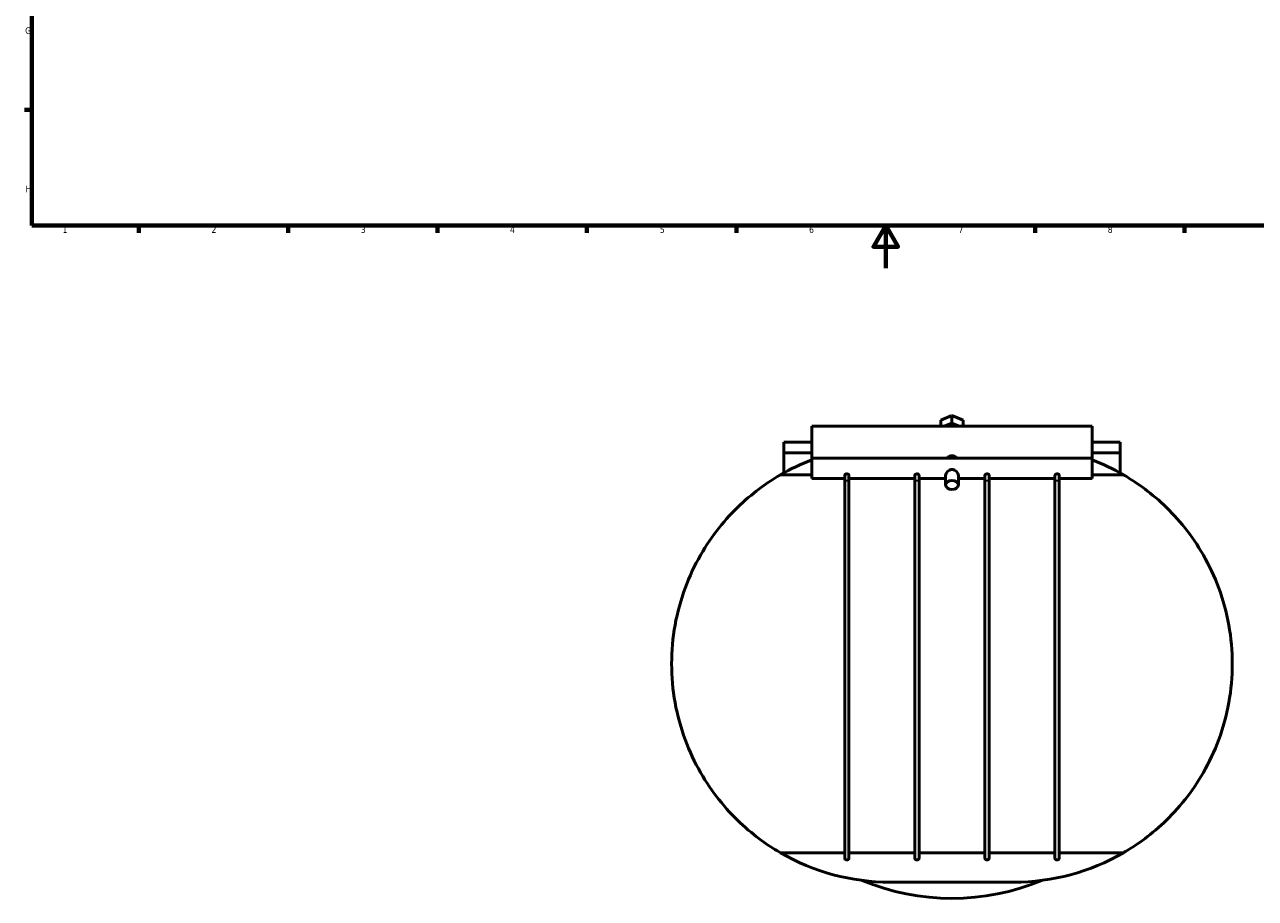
# Model space of a CAD drawing. Header units: millimetres. Extents: x -97 to 1006, y -296 to 1707.
# Tile 1 of 6: x 17 to 594, y -296 to 114. Entities that reach past the tile are written whole.
import ezdxf

# ---------------------------------------------------------------- set-up
doc = ezdxf.new("R2010")
doc.units = ezdxf.units.MM
for name, color, linetype, lineweight in [('Border (ANSI)', 7, 'Continuous', 70), ('Visible (ANSI)', 7, 'Continuous', 50), ('Visible Narrow (ANSI)', 7, 'Continuous', 35)]:
    doc.layers.add(name, color=color, linetype=linetype, lineweight=lineweight)
doc.styles.add('Note Text (ANSI)', font='tahoma.ttf')

# ---------------------------------------------------------------- blocks, each defined once
blk = doc.blocks.new('Borders Default Border')
at = {"layer": 'Border (ANSI)'}
for p, q in [((20, 74.25), (16.55, 74.25)), ((70.08, 20), (70.08, 16.55)), ((140.17, 20), (140.17, 16.55)), ((210.25, 20), (210.25, 16.55)), ((280.33, 20), (280.33, 16.55)), ((350.42, 20), (350.42, 16.55)), ((490.58, 20), (490.58, 16.55)), ((560.67, 20), (560.67, 16.55))]:
    blk.add_line(p, q, dxfattribs=at)
at = {"layer": 'Border (ANSI)', "flags": 128}
for points in [[(20, 20), (20, 574), (821, 574), (821, 20), (20, 20)], [(420.5, 0), (420.5, 20), (414.73, 10), (426.27, 10), (420.5, 20)]]:
    blk.add_lwpolyline(points, dxfattribs=at)
at = {"layer": 'Border (ANSI)', "char_height": 3.05, "attachment_point": 7, "style": 'Note Text (ANSI)'}
for s, insert in [('G', (16.81, 109.79)), ('H', (16.97, 35.6)), ('1', (34.35, 16.55)), ('2', (104.2, 16.55)), ('3', (174.26, 16.49)), ('4', (244.23, 16.55)), ('5', (314.48, 16.49)), ('6', (384.49, 16.49)), ('7', (454.6, 16.55)), ('8', (524.63, 16.48))]:
    blk.add_mtext(s, dxfattribs=dict(at, insert=insert))

msp = doc.modelspace()

# ---------------------------------------------------------------- linework, layer by layer
at = {"layer": 'Visible (ANSI)'}
for p, q in [((446.34, -71.235), (451.536, -69.114)), ((451.536, -69.114), (456.732, -71.235)), ((451.536, -72.649), (451.536, -69.114)), ((385.786, -74.08), (385.786, -89.062)), ((385.786, -74.08), (517.286, -74.08)), ((446.34, -74.08), (446.34, -71.235)), ((451.536, -72.649), (448.031, -74.08)), ((455.041, -74.08), (451.536, -72.649)), ((456.732, -71.235), (456.732, -74.08)), ((517.286, -89.062), (517.286, -74.08)), ((385.786, -81.555), (372.636, -81.555)), ((372.636, -81.555), (372.636, -86.62)), ((530.436, -81.555), (517.286, -81.555)), ((530.436, -86.62), (530.436, -81.555)), ((372.636, -96.068), (372.636, -86.62)), ((385.786, -86.62), (372.636, -86.62)), ((385.786, -89.062), (385.786, -98.662)), ((385.786, -89.062), (517.286, -89.062)), ((530.436, -86.62), (517.286, -86.62)), ((517.286, -98.662), (517.286, -89.062)), ((530.436, -86.62), (530.436, -96.068)), ((385.786, -96.922), (371.132, -96.922)), ((401.223, -97.256), (401.223, -100.634)), ((403.223, -100.634), (403.223, -97.256)), ((434.098, -97.256), (434.098, -100.634)), ((436.098, -100.634), (436.098, -97.256)), ((448.536, -101.64), (448.536, -97.256)), ((454.536, -101.64), (454.536, -97.256)), ((466.973, -97.256), (466.973, -100.634)), ((468.973, -100.634), (468.973, -97.256)), ((499.848, -97.256), (499.848, -100.634)), ((501.848, -100.634), (501.848, -97.256)), ((531.939, -96.922), (517.286, -96.922)), ((385.786, -98.662), (401.223, -98.662)), ((401.223, -100.634), (401.223, -276.555)), ((403.223, -98.662), (434.098, -98.662)), ((403.223, -276.555), (403.223, -100.634)), ((434.098, -100.634), (434.098, -276.555)), ((436.098, -98.662), (448.536, -98.662)), ((436.098, -276.555), (436.098, -100.634)), ((454.536, -98.662), (466.973, -98.662)), ((466.973, -100.634), (466.973, -276.555)), ((468.973, -98.662), (499.848, -98.662)), ((468.973, -276.555), (468.973, -100.634)), ((499.848, -100.634), (499.848, -276.555)), ((501.848, -98.662), (517.286, -98.662)), ((501.848, -276.555), (501.848, -100.634)), ((371.132, -274.188), (401.223, -274.188)), ((403.223, -274.188), (434.098, -274.188)), ((436.098, -274.188), (466.973, -274.188)), ((468.973, -274.188), (499.848, -274.188)), ((501.848, -274.188), (531.939, -274.188)), ((480.616, -287.975), (422.456, -287.975))]:
    msp.add_line(p, q, dxfattribs=at)
for centre, radius, start, end in [((422.456, -185.555), 102.42, 110.979603, 120.073348), ((480.616, -185.555), 102.42, 59.926652, 69.020397), ((422.456, -185.555), 102.42, 239.926652, 270), ((402.223, -276.555), 1, 180, 0), ((435.098, -276.555), 1, 180, 0), ((467.973, -276.555), 1, 180, 0), ((480.616, -185.555), 102.42, 270, 300.073348), ((500.848, -276.555), 1, 180, 0), ((451.536, -185.555), 110, 247.426955, 292.573045)]:
    msp.add_arc(centre, radius, start, end, dxfattribs=at)
msp.add_ellipse((451.536, -101.64), major_axis=(3, 0), ratio=0.7071068, dxfattribs=at)
for points, knots in [([(449.148, -89.063), (449.231, -88.97), (449.321, -88.882), (449.68, -88.571), (450.015, -88.362), (450.753, -88.079), (451.156, -88.007), (451.536, -88.007), (451.915, -88.007), (452.318, -88.079), (453.057, -88.362), (453.392, -88.571), (453.751, -88.882), (453.841, -88.97), (453.924, -89.063)], [1.55330104, 1.55330104, 1.55330104, 1.55330104, 1.59363861, 1.59363861, 1.70749294, 1.70749294, 1.82134726, 1.82134726, 1.82134726, 1.93520159, 1.93520159, 2.04905591, 2.04905591, 2.08939349, 2.08939349, 2.08939349, 2.08939349]), ([(320.036, -185.555), (320.036, -179.512), (320.58, -173.376), (322.741, -161.39), (324.356, -155.541), (328.431, -144.523), (330.894, -139.34), (336.305, -129.901), (339.251, -125.642), (345.35, -117.952), (348.748, -114.287), (355.589, -107.832), (359.034, -105.04), (365.311, -100.47), (368.143, -98.689), (370.539, -97.267), (370.847, -97.088), (371.132, -96.922)], [14.9623998, 14.9623998, 14.9623998, 14.9623998, 16.7753164, 16.7753164, 18.5882329, 18.5882329, 20.4011495, 20.4011495, 22.2140661, 22.2140661, 24.1417495, 24.1417495, 26.0694328, 26.0694328, 27.9971162, 27.9971162, 28.3011257, 28.3011257, 28.3011257, 28.3011257]), ([(401.223, -97.256), (401.223, -97.166), (401.248, -97.073), (401.343, -96.893), (401.413, -96.807), (401.591, -96.655), (401.7, -96.592), (401.939, -96.503), (402.068, -96.478), (402.207, -96.475), (402.215, -96.475), (402.223, -96.475)], [0.63207683, 0.63207683, 0.63207683, 0.63207683, 0.67029855, 0.67029855, 0.70885866, 0.70885866, 0.74838639, 0.74838639, 0.78758911, 0.78758911, 0.79009608, 0.79009608, 0.79009608, 0.79009608]), ([(402.223, -96.475), (402.342, -96.475), (402.46, -96.493), (402.691, -96.566), (402.801, -96.622), (402.993, -96.765), (403.072, -96.85), (403.184, -97.032), (403.216, -97.127), (403.223, -97.232), (403.223, -97.244), (403.223, -97.256)], [0.15801925, 0.15801925, 0.15801925, 0.15801925, 0.19368612, 0.19368612, 0.23223794, 0.23223794, 0.27181335, 0.27181335, 0.31099547, 0.31099547, 0.31603409, 0.31603409, 0.31603409, 0.31603409]), ([(434.098, -97.256), (434.098, -97.166), (434.123, -97.073), (434.218, -96.893), (434.288, -96.807), (434.466, -96.655), (434.575, -96.592), (434.814, -96.503), (434.943, -96.478), (435.082, -96.475), (435.09, -96.475), (435.098, -96.475)], [0.63207683, 0.63207683, 0.63207683, 0.63207683, 0.67029855, 0.67029855, 0.70885866, 0.70885866, 0.74838639, 0.74838639, 0.78758911, 0.78758911, 0.79009608, 0.79009608, 0.79009608, 0.79009608]), ([(435.098, -96.475), (435.217, -96.475), (435.335, -96.493), (435.566, -96.566), (435.676, -96.622), (435.868, -96.765), (435.947, -96.85), (436.059, -97.032), (436.091, -97.127), (436.098, -97.232), (436.098, -97.244), (436.098, -97.256)], [0.15801925, 0.15801925, 0.15801925, 0.15801925, 0.19368612, 0.19368612, 0.23223794, 0.23223794, 0.27181335, 0.27181335, 0.31099547, 0.31099547, 0.31603409, 0.31603409, 0.31603409, 0.31603409]), ([(448.536, -97.256), (448.536, -96.982), (448.616, -96.658), (448.926, -96.007), (449.155, -95.681), (449.676, -95.131), (450.006, -94.867), (450.739, -94.495), (451.144, -94.391), (451.536, -94.391)], [1.40367284, 1.40367284, 1.40367284, 1.40367284, 1.52018155, 1.52018155, 1.63669026, 1.63669026, 1.75412702, 1.75412702, 1.87156378, 1.87156378, 1.87156378, 1.87156378]), ([(451.536, -94.391), (451.927, -94.391), (452.333, -94.495), (453.066, -94.867), (453.396, -95.131), (453.917, -95.681), (454.146, -96.007), (454.456, -96.658), (454.536, -96.982), (454.536, -97.256)], [0, 0, 0, 0, 0.11743676, 0.11743676, 0.23487353, 0.23487353, 0.35138224, 0.35138224, 0.46789095, 0.46789095, 0.46789095, 0.46789095]), ([(466.973, -97.256), (466.973, -97.166), (466.998, -97.073), (467.093, -96.893), (467.163, -96.807), (467.341, -96.655), (467.45, -96.592), (467.689, -96.503), (467.818, -96.478), (467.957, -96.475), (467.965, -96.475), (467.973, -96.475)], [0.63207683, 0.63207683, 0.63207683, 0.63207683, 0.67029855, 0.67029855, 0.70885866, 0.70885866, 0.74838639, 0.74838639, 0.78758911, 0.78758911, 0.79009608, 0.79009608, 0.79009608, 0.79009608]), ([(467.973, -96.475), (468.092, -96.475), (468.21, -96.493), (468.441, -96.566), (468.551, -96.622), (468.743, -96.765), (468.822, -96.85), (468.934, -97.032), (468.966, -97.127), (468.973, -97.232), (468.973, -97.244), (468.973, -97.256)], [0.15801925, 0.15801925, 0.15801925, 0.15801925, 0.19368612, 0.19368612, 0.23223794, 0.23223794, 0.27181335, 0.27181335, 0.31099547, 0.31099547, 0.31603409, 0.31603409, 0.31603409, 0.31603409]), ([(499.848, -97.256), (499.848, -97.166), (499.873, -97.073), (499.968, -96.893), (500.038, -96.807), (500.216, -96.655), (500.325, -96.592), (500.564, -96.503), (500.693, -96.478), (500.832, -96.475), (500.84, -96.475), (500.848, -96.475)], [0.63207683, 0.63207683, 0.63207683, 0.63207683, 0.67029855, 0.67029855, 0.70885866, 0.70885866, 0.74838639, 0.74838639, 0.78758911, 0.78758911, 0.79009608, 0.79009608, 0.79009608, 0.79009608]), ([(500.848, -96.475), (500.967, -96.475), (501.085, -96.493), (501.316, -96.566), (501.426, -96.622), (501.618, -96.765), (501.697, -96.85), (501.809, -97.032), (501.841, -97.127), (501.848, -97.232), (501.848, -97.244), (501.848, -97.256)], [0.15801925, 0.15801925, 0.15801925, 0.15801925, 0.19368612, 0.19368612, 0.23223794, 0.23223794, 0.27181335, 0.27181335, 0.31099547, 0.31099547, 0.31603409, 0.31603409, 0.31603409, 0.31603409]), ([(531.939, -96.922), (532.225, -97.088), (532.532, -97.267), (534.929, -98.689), (537.761, -100.47), (544.038, -105.04), (547.482, -107.832), (554.323, -114.287), (557.722, -117.952), (563.82, -125.642), (566.767, -129.901), (572.178, -139.34), (574.641, -144.523), (578.715, -155.541), (580.331, -161.39), (582.491, -173.376), (583.036, -179.512), (583.036, -185.555)], [31.5484734, 31.5484734, 31.5484734, 31.5484734, 31.8524829, 31.8524829, 33.7801663, 33.7801663, 35.7078496, 35.7078496, 37.635533, 37.635533, 39.4484496, 39.4484496, 41.2613662, 41.2613662, 43.0742827, 43.0742827, 44.8871993, 44.8871993, 44.8871993, 44.8871993]), ([(371.132, -274.188), (370.847, -274.022), (370.539, -273.842), (368.143, -272.421), (365.311, -270.64), (359.034, -266.069), (355.589, -263.278), (348.748, -256.823), (345.35, -253.158), (339.251, -245.467), (336.305, -241.209), (330.894, -231.77), (328.431, -226.587), (324.356, -215.569), (322.741, -209.719), (320.58, -197.734), (320.036, -191.598), (320.036, -185.555)], [1.6236738, 1.6236738, 1.6236738, 1.6236738, 1.9276834, 1.9276834, 3.8553667, 3.8553667, 5.7830501, 5.7830501, 7.7107335, 7.7107335, 9.52365, 9.52365, 11.3365666, 11.3365666, 13.1494832, 13.1494832, 14.9623998, 14.9623998, 14.9623998, 14.9623998]), ([(583.036, -185.555), (583.036, -191.598), (582.491, -197.734), (580.331, -209.719), (578.715, -215.569), (574.641, -226.587), (572.178, -231.77), (566.767, -241.209), (563.82, -245.467), (557.722, -253.158), (554.323, -256.823), (547.482, -263.278), (544.038, -266.069), (537.761, -270.64), (534.929, -272.421), (532.532, -273.842), (532.225, -274.022), (531.939, -274.188)], [44.8871993, 44.8871993, 44.8871993, 44.8871993, 46.7001159, 46.7001159, 48.5130325, 48.5130325, 50.3259491, 50.3259491, 52.1388656, 52.1388656, 54.066549, 54.066549, 55.9942324, 55.9942324, 57.9219157, 57.9219157, 58.2259253, 58.2259253, 58.2259253, 58.2259253])]:
    msp.add_open_spline(points, degree=3, knots=knots, dxfattribs=at)
at = {"layer": 'Visible Narrow (ANSI)'}
for centre, major_axis, start_param, end_param in [((402.223, -100.634), (1, 0), 0.1570796, 2.984513), ((435.098, -100.634), (1, 0), 0.1570796, 2.984513), ((467.973, -100.634), (-1, 0), 3.2986723, 6.1261057), ((500.848, -100.634), (-1, 0), 3.2986723, 6.1261057)]:
    msp.add_ellipse(centre, major_axis=major_axis, ratio=0.9331984, start_param=start_param, end_param=end_param, dxfattribs=at)

# ---------------------------------------------------------------- block references
msp.add_blockref('Borders Default Border', (0, 0))

doc.saveas('drawing.dxf')
